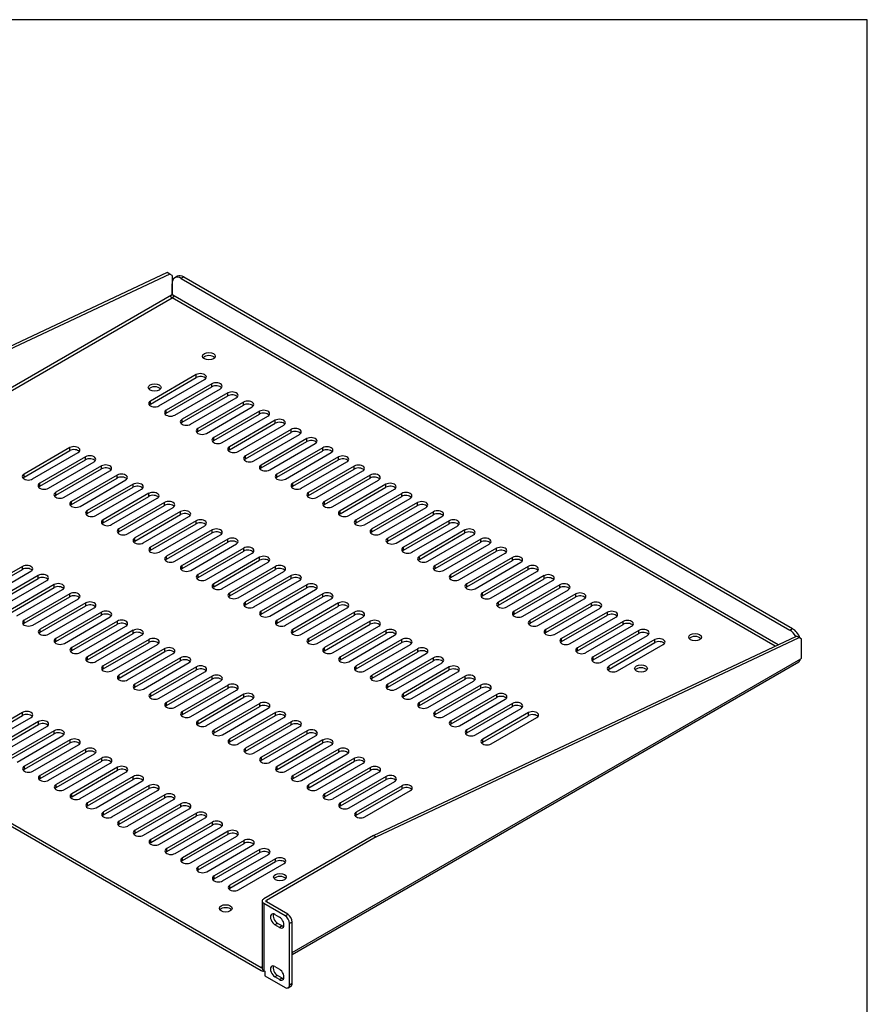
# Model space of a CAD drawing. Header units: inches. Extents: x 0 to 80.9, y 0 to 59.8.
# Tile 15 of 15: x 63.4 to 80, y 40.5 to 59.8. Entities that reach past the tile are written whole.
import ezdxf

# ---------------------------------------------------------------- set-up
doc = ezdxf.new("R2010")
doc.units = ezdxf.units.IN
doc.header["$MEASUREMENT"] = 0
doc.layers.add('COM56026-1', color=7, linetype='Continuous')
doc.layers.add('Default', color=7, linetype='Continuous')

# ---------------------------------------------------------------- blocks, each defined once
blk = doc.blocks.new('SE5')
at = {"layer": 'COM56026-1', "color": 7, "linetype": 'Continuous'}
for p, q in [((66.289, 54.834), (58.005, 50.933)), ((66.34, 54.805), (58.056, 50.904)), ((66.34, 54.805), (66.289, 54.834)), ((66.386, 54.778), (66.34, 54.805)), ((66.386, 54.778), (66.386, 54.406)), ((66.489, 54.761), (66.438, 54.731)), ((66.614, 54.748), (66.563, 54.719)), ((66.614, 54.748), (78.533, 47.867)), ((66.387, 54.406), (66.387, 54.617)), ((66.563, 54.719), (78.482, 47.838)), ((66.371, 54.39), (55.907, 48.349)), ((55.907, 48.29), (66.386, 54.34)), ((66.386, 54.345), (66.386, 54.34)), ((66.386, 54.345), (66.386, 54.34)), ((78.195, 47.522), (66.386, 54.34)), ((78.251, 47.549), (66.402, 54.39)), ((66.856, 52.837), (65.962, 52.32)), ((66.856, 52.778), (66.856, 52.837)), ((65.962, 52.261), (66.856, 52.778)), ((66.128, 52.224), (67.022, 52.741)), ((67.166, 52.658), (66.271, 52.141)), ((67.166, 52.599), (67.166, 52.658)), ((66.271, 52.083), (67.166, 52.599)), ((66.437, 52.045), (67.332, 52.562)), ((67.475, 52.479), (66.581, 51.963)), ((66.581, 51.904), (67.475, 52.42)), ((67.475, 52.42), (67.475, 52.479)), ((65.962, 52.261), (65.962, 52.32)), ((66.747, 51.867), (67.642, 52.383)), ((67.785, 52.3), (66.891, 51.784)), ((66.891, 51.725), (67.785, 52.241)), ((67.785, 52.241), (67.785, 52.3)), ((66.271, 52.083), (66.271, 52.141)), ((67.057, 51.688), (67.951, 52.204)), ((68.095, 52.121), (67.2, 51.605)), ((67.2, 51.546), (68.095, 52.063)), ((67.367, 51.509), (68.261, 52.025)), ((68.095, 52.063), (68.095, 52.121)), ((66.581, 51.904), (66.581, 51.963)), ((68.405, 51.943), (67.51, 51.426)), ((67.51, 51.367), (68.405, 51.884)), ((67.676, 51.33), (68.571, 51.847)), ((68.405, 51.884), (68.405, 51.943)), ((66.891, 51.725), (66.891, 51.784)), ((68.714, 51.764), (67.82, 51.247)), ((67.82, 51.188), (68.714, 51.705)), ((67.986, 51.151), (68.88, 51.668)), ((68.714, 51.705), (68.714, 51.764)), ((67.2, 51.546), (67.2, 51.605)), ((69.024, 51.585), (68.13, 51.068)), ((68.13, 51.01), (69.024, 51.526)), ((68.296, 50.973), (69.19, 51.489)), ((69.024, 51.526), (69.024, 51.585)), ((64.381, 51.408), (63.487, 50.891)), ((63.487, 50.832), (64.381, 51.349)), ((63.653, 50.795), (64.547, 51.312)), ((64.381, 51.349), (64.381, 51.408)), ((67.51, 51.367), (67.51, 51.426)), ((69.334, 51.406), (68.439, 50.89)), ((68.439, 50.831), (69.334, 51.347)), ((68.605, 50.794), (69.5, 51.31)), ((69.334, 51.347), (69.334, 51.406)), ((64.691, 51.229), (63.796, 50.712)), ((63.796, 50.654), (64.691, 51.17)), ((63.963, 50.617), (64.857, 51.133)), ((64.691, 51.17), (64.691, 51.229)), ((67.82, 51.188), (67.82, 51.247)), ((68.13, 51.01), (68.13, 51.068)), ((69.643, 51.227), (68.749, 50.711)), ((68.749, 50.652), (69.643, 51.168)), ((68.915, 50.615), (69.81, 51.131)), ((69.643, 51.168), (69.643, 51.227)), ((63.487, 50.832), (63.487, 50.891)), ((65.001, 51.05), (64.106, 50.534)), ((64.106, 50.475), (65.001, 50.991)), ((64.272, 50.438), (65.167, 50.954)), ((65.31, 50.871), (64.416, 50.355)), ((65.001, 50.991), (65.001, 51.05)), ((65.31, 50.812), (65.31, 50.871)), ((68.439, 50.831), (68.439, 50.89)), ((69.953, 51.048), (69.059, 50.532)), ((69.059, 50.473), (69.953, 50.99)), ((69.225, 50.436), (70.119, 50.952)), ((70.263, 50.87), (69.368, 50.353)), ((69.953, 50.99), (69.953, 51.048)), ((70.263, 50.811), (70.263, 50.87)), ((63.796, 50.654), (63.796, 50.712)), ((64.416, 50.296), (65.31, 50.812)), ((64.582, 50.259), (65.476, 50.775)), ((65.62, 50.692), (64.725, 50.176)), ((65.62, 50.634), (65.62, 50.692)), ((68.749, 50.652), (68.749, 50.711)), ((69.368, 50.294), (70.263, 50.811)), ((69.535, 50.257), (70.429, 50.774)), ((70.573, 50.691), (69.678, 50.174)), ((70.573, 50.632), (70.573, 50.691)), ((64.106, 50.475), (64.106, 50.534)), ((64.725, 50.117), (65.62, 50.634)), ((64.892, 50.08), (65.786, 50.597)), ((65.93, 50.514), (65.035, 49.997)), ((65.93, 50.455), (65.93, 50.514)), ((69.059, 50.473), (69.059, 50.532)), ((69.678, 50.116), (70.573, 50.632)), ((69.844, 50.078), (70.739, 50.595)), ((70.882, 50.512), (69.988, 49.996)), ((70.882, 50.453), (70.882, 50.512)), ((64.416, 50.296), (64.416, 50.355)), ((65.035, 49.938), (65.93, 50.455)), ((65.201, 49.901), (66.096, 50.418)), ((66.239, 50.335), (65.345, 49.818)), ((66.239, 50.276), (66.239, 50.335)), ((69.368, 50.294), (69.368, 50.353)), ((69.988, 49.937), (70.882, 50.453)), ((70.154, 49.9), (71.048, 50.416)), ((71.192, 50.333), (70.298, 49.817)), ((71.192, 50.274), (71.192, 50.333)), ((64.725, 50.117), (64.725, 50.176)), ((65.345, 49.76), (66.239, 50.276)), ((65.511, 49.722), (66.406, 50.239)), ((66.549, 50.156), (65.655, 49.64)), ((66.549, 50.097), (66.549, 50.156)), ((69.678, 50.116), (69.678, 50.174)), ((70.298, 49.758), (71.192, 50.274)), ((70.464, 49.721), (71.358, 50.237)), ((71.502, 50.154), (70.607, 49.638)), ((71.502, 50.096), (71.502, 50.154)), ((65.035, 49.938), (65.035, 49.997)), ((65.655, 49.581), (66.549, 50.097)), ((65.821, 49.544), (66.715, 50.06)), ((66.859, 49.977), (65.964, 49.461)), ((65.964, 49.402), (66.859, 49.918)), ((66.859, 49.918), (66.859, 49.977)), ((69.988, 49.937), (69.988, 49.996)), ((70.607, 49.579), (71.502, 50.096)), ((70.773, 49.542), (71.668, 50.058)), ((71.811, 49.976), (70.917, 49.459)), ((70.917, 49.4), (71.811, 49.917)), ((71.811, 49.917), (71.811, 49.976)), ((65.345, 49.76), (65.345, 49.818)), ((66.131, 49.365), (67.025, 49.881)), ((67.169, 49.798), (66.274, 49.282)), ((66.274, 49.223), (67.169, 49.74)), ((67.169, 49.74), (67.169, 49.798)), ((70.298, 49.758), (70.298, 49.817)), ((71.083, 49.363), (71.978, 49.88)), ((72.121, 49.797), (71.227, 49.28)), ((71.227, 49.222), (72.121, 49.738)), ((72.121, 49.738), (72.121, 49.797)), ((65.655, 49.581), (65.655, 49.64)), ((66.44, 49.186), (67.335, 49.702)), ((67.478, 49.62), (66.584, 49.103)), ((66.584, 49.044), (67.478, 49.561)), ((66.75, 49.007), (67.644, 49.524)), ((67.478, 49.561), (67.478, 49.62)), ((70.607, 49.579), (70.607, 49.638)), ((71.393, 49.184), (72.287, 49.701)), ((72.431, 49.618), (71.536, 49.102)), ((71.536, 49.043), (72.431, 49.559)), ((71.703, 49.006), (72.597, 49.522)), ((72.431, 49.559), (72.431, 49.618)), ((65.964, 49.402), (65.964, 49.461)), ((67.788, 49.441), (66.893, 48.924)), ((66.893, 48.866), (67.788, 49.382)), ((67.06, 48.828), (67.954, 49.345)), ((67.788, 49.382), (67.788, 49.441)), ((70.917, 49.4), (70.917, 49.459)), ((72.741, 49.439), (71.846, 48.923)), ((71.846, 48.864), (72.741, 49.38)), ((72.012, 48.827), (72.907, 49.343)), ((72.741, 49.38), (72.741, 49.439)), ((66.274, 49.223), (66.274, 49.282)), ((68.098, 49.262), (67.203, 48.746)), ((67.203, 48.687), (68.098, 49.203)), ((67.369, 48.65), (68.264, 49.166)), ((68.098, 49.203), (68.098, 49.262)), ((71.227, 49.222), (71.227, 49.28)), ((73.05, 49.26), (72.156, 48.744)), ((72.156, 48.685), (73.05, 49.202)), ((72.322, 48.648), (73.216, 49.164)), ((73.05, 49.202), (73.05, 49.26)), ((63.455, 49.085), (62.56, 48.568)), ((62.56, 48.51), (63.455, 49.026)), ((62.727, 48.472), (63.621, 48.989)), ((63.455, 49.026), (63.455, 49.085)), ((66.584, 49.044), (66.584, 49.103)), ((68.407, 49.083), (67.513, 48.567)), ((67.513, 48.508), (68.407, 49.024)), ((67.679, 48.471), (68.574, 48.987)), ((68.407, 49.024), (68.407, 49.083)), ((71.536, 49.043), (71.536, 49.102)), ((73.36, 49.081), (72.465, 48.565)), ((72.465, 48.506), (73.36, 49.023)), ((72.632, 48.469), (73.526, 48.986)), ((73.36, 49.023), (73.36, 49.081)), ((63.765, 48.906), (62.87, 48.39)), ((62.87, 48.331), (63.765, 48.847)), ((63.036, 48.294), (63.931, 48.81)), ((63.765, 48.847), (63.765, 48.906)), ((66.893, 48.866), (66.893, 48.924)), ((68.717, 48.904), (67.823, 48.388)), ((67.823, 48.329), (68.717, 48.846)), ((67.989, 48.292), (68.883, 48.808)), ((68.717, 48.846), (68.717, 48.904)), ((71.846, 48.864), (71.846, 48.923)), ((73.67, 48.903), (72.775, 48.386)), ((72.775, 48.327), (73.67, 48.844)), ((72.941, 48.29), (73.836, 48.807)), ((73.67, 48.844), (73.67, 48.903)), ((64.074, 48.727), (63.18, 48.211)), ((63.18, 48.152), (64.074, 48.668)), ((63.346, 48.115), (64.24, 48.631)), ((64.074, 48.668), (64.074, 48.727)), ((67.203, 48.687), (67.203, 48.746)), ((67.513, 48.508), (67.513, 48.567)), ((69.027, 48.726), (68.132, 48.209)), ((68.132, 48.15), (69.027, 48.667)), ((68.299, 48.113), (69.193, 48.63)), ((69.027, 48.667), (69.027, 48.726)), ((72.156, 48.685), (72.156, 48.744)), ((72.465, 48.506), (72.465, 48.565)), ((73.979, 48.724), (73.085, 48.207)), ((73.085, 48.149), (73.979, 48.665)), ((73.251, 48.111), (74.146, 48.628)), ((73.979, 48.665), (73.979, 48.724)), ((64.384, 48.548), (63.489, 48.032)), ((63.489, 47.973), (64.384, 48.49)), ((63.656, 47.936), (64.55, 48.452)), ((64.694, 48.37), (63.799, 47.853)), ((64.384, 48.49), (64.384, 48.548)), ((64.694, 48.311), (64.694, 48.37)), ((67.823, 48.329), (67.823, 48.388)), ((69.337, 48.547), (68.442, 48.03)), ((68.442, 47.971), (69.337, 48.488)), ((68.608, 47.934), (69.503, 48.451)), ((69.646, 48.368), (68.752, 47.851)), ((69.337, 48.488), (69.337, 48.547)), ((69.646, 48.309), (69.646, 48.368)), ((72.775, 48.327), (72.775, 48.386)), ((74.289, 48.545), (73.395, 48.029)), ((73.395, 47.97), (74.289, 48.486)), ((73.561, 47.933), (74.455, 48.449)), ((74.599, 48.366), (73.704, 47.85)), ((74.289, 48.486), (74.289, 48.545)), ((74.599, 48.307), (74.599, 48.366)), ((55.907, 48.29), (68.129, 41.234)), ((55.907, 48.231), (68.129, 41.175)), ((63.799, 47.794), (64.694, 48.311)), ((63.965, 47.757), (64.86, 48.274)), ((65.003, 48.191), (64.109, 47.674)), ((65.003, 48.132), (65.003, 48.191)), ((68.132, 48.15), (68.132, 48.209)), ((68.752, 47.793), (69.646, 48.309)), ((68.918, 47.756), (69.812, 48.272)), ((69.956, 48.189), (69.061, 47.673)), ((69.956, 48.13), (69.956, 48.189)), ((73.085, 48.149), (73.085, 48.207)), ((73.704, 47.791), (74.599, 48.307)), ((73.871, 47.754), (74.765, 48.27)), ((74.909, 48.187), (74.014, 47.671)), ((74.909, 48.129), (74.909, 48.187)), ((63.489, 47.973), (63.489, 48.032)), ((64.109, 47.615), (65.003, 48.132)), ((64.275, 47.578), (65.17, 48.095)), ((65.313, 48.012), (64.419, 47.495)), ((65.313, 47.953), (65.313, 48.012)), ((68.442, 47.971), (68.442, 48.03)), ((69.061, 47.614), (69.956, 48.13)), ((69.228, 47.577), (70.122, 48.093)), ((70.266, 48.01), (69.371, 47.494)), ((70.266, 47.951), (70.266, 48.01)), ((73.395, 47.97), (73.395, 48.029)), ((74.014, 47.612), (74.909, 48.129)), ((74.18, 47.575), (75.075, 48.091)), ((75.218, 48.009), (74.324, 47.492)), ((75.218, 47.95), (75.218, 48.009)), ((63.799, 47.794), (63.799, 47.853)), ((64.419, 47.437), (65.313, 47.953)), ((64.585, 47.4), (65.479, 47.916)), ((65.623, 47.833), (64.728, 47.317)), ((65.623, 47.774), (65.623, 47.833)), ((68.752, 47.793), (68.752, 47.851)), ((69.371, 47.435), (70.266, 47.951)), ((69.537, 47.398), (70.432, 47.914)), ((70.575, 47.831), (69.681, 47.315)), ((70.575, 47.773), (70.575, 47.831)), ((73.704, 47.791), (73.704, 47.85)), ((74.324, 47.433), (75.218, 47.95)), ((74.49, 47.396), (75.384, 47.913)), ((75.528, 47.83), (74.633, 47.313)), ((75.528, 47.771), (75.528, 47.83)), ((78.482, 47.838), (78.533, 47.867)), ((64.109, 47.615), (64.109, 47.674)), ((64.728, 47.258), (65.623, 47.774)), ((64.894, 47.221), (65.789, 47.737)), ((65.933, 47.654), (65.038, 47.138)), ((65.038, 47.079), (65.933, 47.595)), ((65.933, 47.595), (65.933, 47.654)), ((69.061, 47.614), (69.061, 47.673)), ((69.681, 47.256), (70.575, 47.773)), ((69.847, 47.219), (70.742, 47.736)), ((70.885, 47.653), (69.991, 47.136)), ((69.991, 47.077), (70.885, 47.594)), ((70.329, 43.818), (78.613, 47.719)), ((70.38, 43.789), (78.663, 47.69)), ((70.885, 47.594), (70.885, 47.653)), ((74.014, 47.612), (74.014, 47.671)), ((74.633, 47.255), (75.528, 47.771)), ((74.8, 47.217), (75.694, 47.734)), ((75.838, 47.651), (74.943, 47.135)), ((75.838, 47.592), (75.838, 47.651)), ((78.663, 47.69), (78.613, 47.719)), ((78.71, 47.663), (78.663, 47.69)), ((78.71, 47.291), (78.71, 47.663)), ((64.419, 47.437), (64.419, 47.495)), ((65.204, 47.042), (66.099, 47.558)), ((66.242, 47.475), (65.348, 46.959)), ((65.348, 46.9), (66.242, 47.417)), ((66.242, 47.417), (66.242, 47.475)), ((69.371, 47.435), (69.371, 47.494)), ((70.157, 47.04), (71.051, 47.557)), ((71.195, 47.474), (70.3, 46.957)), ((70.3, 46.899), (71.195, 47.415)), ((71.195, 47.415), (71.195, 47.474)), ((74.324, 47.433), (74.324, 47.492)), ((74.943, 47.076), (75.838, 47.592)), ((75.109, 47.039), (76.004, 47.555)), ((64.728, 47.258), (64.728, 47.317)), ((65.514, 46.863), (66.408, 47.38)), ((66.552, 47.297), (65.657, 46.78)), ((65.657, 46.721), (66.552, 47.238)), ((66.552, 47.238), (66.552, 47.297)), ((68.738, 41.526), (78.695, 47.275)), ((68.738, 41.49), (78.656, 47.216)), ((69.681, 47.256), (69.681, 47.315)), ((70.466, 46.861), (71.361, 47.378)), ((71.505, 47.295), (70.61, 46.779)), ((70.61, 46.72), (71.505, 47.236)), ((71.505, 47.236), (71.505, 47.295)), ((74.633, 47.255), (74.633, 47.313)), ((65.038, 47.079), (65.038, 47.138)), ((65.824, 46.684), (66.718, 47.201)), ((66.862, 47.118), (65.967, 46.601)), ((65.967, 46.543), (66.862, 47.059)), ((66.133, 46.505), (67.028, 47.022)), ((66.862, 47.059), (66.862, 47.118)), ((69.991, 47.077), (69.991, 47.136)), ((70.776, 46.683), (71.671, 47.199)), ((71.814, 47.116), (70.92, 46.6)), ((70.92, 46.541), (71.814, 47.057)), ((71.086, 46.504), (71.98, 47.02)), ((71.814, 47.057), (71.814, 47.116)), ((74.943, 47.076), (74.943, 47.135)), ((65.348, 46.9), (65.348, 46.959)), ((67.171, 46.939), (66.277, 46.423)), ((66.277, 46.364), (67.171, 46.88)), ((66.443, 46.327), (67.338, 46.843)), ((67.171, 46.88), (67.171, 46.939)), ((70.3, 46.899), (70.3, 46.957)), ((72.124, 46.937), (71.229, 46.421)), ((71.229, 46.362), (72.124, 46.879)), ((71.396, 46.325), (72.29, 46.841)), ((72.124, 46.879), (72.124, 46.937)), ((65.657, 46.721), (65.657, 46.78)), ((67.481, 46.76), (66.587, 46.244)), ((66.587, 46.185), (67.481, 46.701)), ((66.753, 46.148), (67.647, 46.664)), ((67.481, 46.701), (67.481, 46.76)), ((70.61, 46.72), (70.61, 46.779)), ((72.434, 46.759), (71.539, 46.242)), ((71.539, 46.183), (72.434, 46.7)), ((71.705, 46.146), (72.6, 46.663)), ((72.434, 46.7), (72.434, 46.759)), ((65.967, 46.543), (65.967, 46.601)), ((67.791, 46.581), (66.896, 46.065)), ((66.896, 46.006), (67.791, 46.523)), ((67.062, 45.969), (67.957, 46.485)), ((67.791, 46.523), (67.791, 46.581)), ((70.92, 46.541), (70.92, 46.6)), ((72.743, 46.58), (71.849, 46.063)), ((71.849, 46.005), (72.743, 46.521)), ((72.015, 45.967), (72.91, 46.484)), ((72.743, 46.521), (72.743, 46.58)), ((66.277, 46.364), (66.277, 46.423)), ((68.101, 46.403), (67.206, 45.886)), ((67.206, 45.827), (68.101, 46.344)), ((67.372, 45.79), (68.267, 46.307)), ((68.101, 46.344), (68.101, 46.403)), ((71.229, 46.362), (71.229, 46.421)), ((73.053, 46.401), (72.159, 45.885)), ((72.159, 45.826), (73.053, 46.342)), ((72.325, 45.789), (73.219, 46.305)), ((73.053, 46.342), (73.053, 46.401)), ((63.458, 46.225), (62.563, 45.709)), ((62.563, 45.65), (63.458, 46.167)), ((62.729, 45.613), (63.624, 46.129)), ((63.458, 46.167), (63.458, 46.225)), ((66.587, 46.185), (66.587, 46.244)), ((66.896, 46.006), (66.896, 46.065)), ((68.41, 46.224), (67.516, 45.707)), ((67.516, 45.649), (68.41, 46.165)), ((67.682, 45.611), (68.576, 46.128)), ((68.41, 46.165), (68.41, 46.224)), ((71.539, 46.183), (71.539, 46.242)), ((71.849, 46.005), (71.849, 46.063)), ((73.363, 46.222), (72.468, 45.706)), ((72.468, 45.647), (73.363, 46.163)), ((72.634, 45.61), (73.529, 46.126)), ((73.363, 46.163), (73.363, 46.222)), ((63.767, 46.047), (62.873, 45.53)), ((62.873, 45.471), (63.767, 45.988)), ((63.039, 45.434), (63.934, 45.951)), ((64.077, 45.868), (63.183, 45.351)), ((63.767, 45.988), (63.767, 46.047)), ((64.077, 45.809), (64.077, 45.868)), ((67.206, 45.827), (67.206, 45.886)), ((68.72, 46.045), (67.825, 45.529)), ((67.825, 45.47), (68.72, 45.986)), ((67.992, 45.433), (68.886, 45.949)), ((69.03, 45.866), (68.135, 45.35)), ((68.72, 45.986), (68.72, 46.045)), ((69.03, 45.807), (69.03, 45.866)), ((72.159, 45.826), (72.159, 45.885)), ((63.183, 45.293), (64.077, 45.809)), ((63.349, 45.255), (64.243, 45.772)), ((64.387, 45.689), (63.492, 45.173)), ((64.387, 45.63), (64.387, 45.689)), ((67.516, 45.649), (67.516, 45.707)), ((68.135, 45.291), (69.03, 45.807)), ((68.301, 45.254), (69.196, 45.77)), ((69.339, 45.687), (68.445, 45.171)), ((69.339, 45.629), (69.339, 45.687)), ((72.468, 45.647), (72.468, 45.706)), ((63.492, 45.114), (64.387, 45.63)), ((63.658, 45.077), (64.553, 45.593)), ((64.697, 45.51), (63.802, 44.994)), ((64.697, 45.451), (64.697, 45.51)), ((67.825, 45.47), (67.825, 45.529)), ((68.445, 45.112), (69.339, 45.629)), ((68.611, 45.075), (69.506, 45.591)), ((69.649, 45.509), (68.755, 44.992)), ((69.649, 45.45), (69.649, 45.509)), ((63.802, 44.935), (64.697, 45.451)), ((63.968, 44.898), (64.863, 45.414)), ((65.006, 45.331), (64.112, 44.815)), ((65.006, 45.273), (65.006, 45.331)), ((68.135, 45.291), (68.135, 45.35)), ((68.755, 44.933), (69.649, 45.45)), ((68.921, 44.896), (69.815, 45.413)), ((69.959, 45.33), (69.064, 44.813)), ((69.959, 45.271), (69.959, 45.33)), ((63.492, 45.114), (63.492, 45.173)), ((64.112, 44.756), (65.006, 45.273)), ((64.278, 44.719), (65.172, 45.235)), ((65.316, 45.153), (64.421, 44.636)), ((64.421, 44.577), (65.316, 45.094)), ((65.316, 45.094), (65.316, 45.153)), ((68.445, 45.112), (68.445, 45.171)), ((69.064, 44.754), (69.959, 45.271)), ((69.23, 44.717), (70.125, 45.234)), ((70.269, 45.151), (69.374, 44.634)), ((69.374, 44.576), (70.269, 45.092)), ((70.269, 45.092), (70.269, 45.151)), ((63.802, 44.935), (63.802, 44.994)), ((64.588, 44.54), (65.482, 45.057)), ((65.626, 44.974), (64.731, 44.457)), ((64.731, 44.398), (65.626, 44.915)), ((65.626, 44.915), (65.626, 44.974)), ((68.755, 44.933), (68.755, 44.992)), ((69.54, 44.539), (70.435, 45.055)), ((70.578, 44.972), (69.684, 44.456)), ((69.684, 44.397), (70.578, 44.913)), ((70.578, 44.913), (70.578, 44.972)), ((64.112, 44.756), (64.112, 44.815)), ((64.897, 44.361), (65.792, 44.878)), ((65.935, 44.795), (65.041, 44.278)), ((65.041, 44.22), (65.935, 44.736)), ((65.935, 44.736), (65.935, 44.795)), ((69.064, 44.754), (69.064, 44.813)), ((69.85, 44.36), (70.744, 44.876)), ((70.888, 44.793), (69.993, 44.277)), ((69.993, 44.218), (70.888, 44.734)), ((70.888, 44.734), (70.888, 44.793)), ((64.421, 44.577), (64.421, 44.636)), ((65.207, 44.183), (66.102, 44.699)), ((66.245, 44.616), (65.351, 44.1)), ((65.351, 44.041), (66.245, 44.557)), ((65.517, 44.004), (66.411, 44.52)), ((66.245, 44.557), (66.245, 44.616)), ((69.374, 44.576), (69.374, 44.634)), ((70.16, 44.181), (71.054, 44.697)), ((64.731, 44.398), (64.731, 44.457)), ((66.555, 44.437), (65.66, 43.921)), ((65.66, 43.862), (66.555, 44.378)), ((65.826, 43.825), (66.721, 44.341)), ((66.555, 44.378), (66.555, 44.437)), ((69.684, 44.397), (69.684, 44.456)), ((65.041, 44.22), (65.041, 44.278)), ((66.864, 44.258), (65.97, 43.742)), ((65.97, 43.683), (66.864, 44.2)), ((66.136, 43.646), (67.031, 44.163)), ((66.864, 44.2), (66.864, 44.258)), ((69.993, 44.218), (69.993, 44.277)), ((65.351, 44.041), (65.351, 44.1)), ((67.174, 44.08), (66.28, 43.563)), ((66.28, 43.504), (67.174, 44.021)), ((66.446, 43.467), (67.34, 43.984)), ((67.174, 44.021), (67.174, 44.08)), ((65.66, 43.862), (65.66, 43.921)), ((65.97, 43.683), (65.97, 43.742)), ((67.484, 43.901), (66.589, 43.384)), ((66.589, 43.326), (67.484, 43.842)), ((66.756, 43.288), (67.65, 43.805)), ((67.484, 43.842), (67.484, 43.901)), ((70.329, 43.818), (68.18, 42.578)), ((70.38, 43.789), (68.231, 42.548)), ((70.329, 43.818), (70.38, 43.789)), ((66.28, 43.504), (66.28, 43.563)), ((67.794, 43.722), (66.899, 43.206)), ((66.899, 43.147), (67.794, 43.663)), ((67.065, 43.11), (67.96, 43.626)), ((67.794, 43.663), (67.794, 43.722)), ((66.589, 43.326), (66.589, 43.384)), ((68.103, 43.543), (67.209, 43.027)), ((67.209, 42.968), (68.103, 43.484)), ((67.375, 42.931), (68.27, 43.447)), ((68.413, 43.364), (67.519, 42.848)), ((68.103, 43.484), (68.103, 43.543)), ((68.413, 43.306), (68.413, 43.364)), ((66.899, 43.147), (66.899, 43.206)), ((67.519, 42.789), (68.413, 43.306)), ((67.685, 42.752), (68.579, 43.268)), ((67.209, 42.968), (67.209, 43.027)), ((67.519, 42.789), (67.519, 42.848)), ((68.148, 42.534), (68.148, 41.219)), ((68.598, 42.248), (68.18, 42.49)), ((68.18, 42.49), (68.18, 41.175)), ((68.231, 42.548), (68.231, 42.519)), ((68.649, 42.277), (68.231, 42.519)), ((68.4, 42.273), (68.488, 42.222)), ((68.598, 42.248), (68.649, 42.277)), ((68.451, 42.099), (68.4, 42.069)), ((68.488, 42.018), (68.4, 42.069)), ((68.539, 42.048), (68.451, 42.099)), ((68.539, 42.048), (68.488, 42.018)), ((68.738, 42.124), (68.687, 42.095)), ((68.687, 40.896), (68.687, 42.095)), ((68.738, 40.926), (68.738, 42.124)), ((68.148, 41.245), (68.129, 41.234)), ((68.4, 41.253), (68.488, 41.202)), ((68.18, 41.175), (68.204, 41.161)), ((68.183, 41.17), (68.186, 41.171)), ((68.204, 41.161), (68.204, 41.073)), ((68.204, 41.073), (68.598, 40.845)), ((68.451, 41.078), (68.4, 41.049)), ((68.488, 40.998), (68.4, 41.049)), ((68.539, 41.027), (68.451, 41.078)), ((68.539, 41.027), (68.488, 40.998)), ((68.661, 40.839), (68.712, 40.868)), ((68.687, 40.896), (68.738, 40.926))]:
    blk.add_line(p, q, dxfattribs=at)
for centre, major_axis, start_param, end_param in [((66.563, 54.515), (0.125, -0.217), 2.356194, 3.926991), ((66.614, 54.544), (0.125, -0.217), 2.356194, 3.141593), ((66.393, 54.366), (0.0275, 0.0476), 0.960641, 1.381623), ((66.38, 54.366), (-0.0275, 0.0476), 4.901562, 5.322544), ((67.105, 53.138), (-0.125, 0), 3.561081, 5.863697), ((66.939, 52.789), (-0.117, 0), 2.356194, 5.497787), ((66.939, 52.73), (-0.118, 0), 3.589734, 5.497787), ((67.249, 52.61), (-0.117, 0), 2.356194, 5.497787), ((67.249, 52.551), (-0.118, 0), 3.589734, 5.497787), ((66.044, 52.526), (-0.125, 0), 3.561081, 5.863697), ((67.559, 52.431), (-0.117, 0), 2.356194, 5.497787), ((67.559, 52.372), (-0.118, 0), 3.589734, 5.497787), ((66.045, 52.272), (0.118, 0), 2.356194, 5.497787), ((66.045, 52.213), (0.117, 0), 2.356194, 2.693452), ((67.868, 52.252), (-0.117, 0), 2.356194, 5.497787), ((67.868, 52.193), (-0.118, 0), 3.589734, 5.497787), ((66.354, 52.093), (0.118, 0), 2.356194, 5.497787), ((66.354, 52.035), (0.118, 0), 2.356194, 2.693452), ((68.178, 52.073), (-0.117, 0), 2.356194, 5.497787), ((68.178, 52.015), (-0.118, 0), 3.589734, 5.497787), ((66.664, 51.915), (0.118, 0), 2.356194, 5.497787), ((66.664, 51.856), (0.117, 0), 2.356194, 2.693452), ((68.488, 51.895), (-0.117, 0), 2.356194, 5.497787), ((68.488, 51.836), (-0.118, 0), 3.589734, 5.497787), ((66.974, 51.736), (0.118, 0), 2.356194, 5.497787), ((66.974, 51.677), (0.118, 0), 2.356194, 2.693452), ((68.797, 51.716), (-0.117, 0), 2.356194, 5.497787), ((68.797, 51.657), (-0.118, 0), 3.589734, 5.497787), ((67.283, 51.557), (0.118, 0), 2.356194, 5.497787), ((67.283, 51.498), (0.117, 0), 2.356194, 2.693452), ((69.107, 51.537), (-0.117, 0), 2.356194, 5.497787), ((69.107, 51.478), (-0.118, 0), 3.589734, 5.497787), ((64.464, 51.36), (-0.117, 0), 2.356194, 5.497787), ((64.464, 51.301), (-0.118, 0), 3.589734, 5.497787), ((67.593, 51.378), (0.118, 0), 2.356194, 5.497787), ((67.593, 51.319), (0.117, 0), 2.356194, 2.693452), ((69.417, 51.358), (-0.117, 0), 2.356194, 5.497787), ((69.417, 51.299), (-0.118, 0), 3.589734, 5.497787), ((64.774, 51.181), (-0.117, 0), 2.356194, 5.497787), ((64.774, 51.122), (-0.118, 0), 3.589734, 5.497787), ((65.084, 51.002), (-0.117, 0), 2.356194, 5.497787), ((67.903, 51.199), (0.118, 0), 2.356194, 5.497787), ((67.903, 51.14), (0.118, 0), 2.356194, 2.693452), ((68.213, 51.02), (0.118, 0), 2.356194, 5.497787), ((69.727, 51.179), (-0.117, 0), 2.356194, 5.497787), ((69.727, 51.12), (-0.118, 0), 3.589734, 5.497787), ((70.036, 51), (-0.117, 0), 2.356194, 5.497787), ((63.57, 50.843), (0.118, 0), 2.356194, 5.497787), ((65.084, 50.943), (-0.118, 0), 3.589734, 5.497787), ((65.393, 50.823), (-0.117, 0), 2.356194, 5.497787), ((68.213, 50.962), (0.118, 0), 2.356194, 2.693452), ((68.522, 50.842), (0.118, 0), 2.356194, 5.497787), ((70.036, 50.942), (-0.118, 0), 3.589734, 5.497787), ((70.346, 50.822), (-0.117, 0), 2.356194, 5.497787), ((63.57, 50.785), (0.117, 0), 2.356194, 2.693452), ((63.879, 50.664), (0.118, 0), 2.356194, 5.497787), ((65.393, 50.765), (-0.118, 0), 3.589734, 5.497787), ((65.703, 50.644), (-0.117, 0), 2.356194, 5.497787), ((68.522, 50.783), (0.118, 0), 2.356194, 2.693452), ((68.832, 50.663), (0.118, 0), 2.356194, 5.497787), ((70.346, 50.763), (-0.118, 0), 3.589734, 5.497787), ((70.656, 50.643), (-0.117, 0), 2.356194, 5.497787), ((63.879, 50.606), (0.117, 0), 2.356194, 2.693452), ((64.189, 50.486), (0.118, 0), 2.356194, 5.497787), ((65.703, 50.586), (-0.118, 0), 3.589734, 5.497787), ((66.013, 50.466), (-0.117, 0), 2.356194, 5.497787), ((68.832, 50.604), (0.118, 0), 2.356194, 2.693452), ((69.142, 50.484), (0.118, 0), 2.356194, 5.497787), ((70.656, 50.584), (-0.118, 0), 3.589734, 5.497787), ((70.965, 50.464), (-0.117, 0), 2.356194, 5.497787), ((64.189, 50.427), (0.117, 0), 2.356194, 2.693452), ((64.499, 50.307), (0.118, 0), 2.356194, 5.497787), ((64.499, 50.248), (0.118, 0), 2.356194, 2.693452), ((66.013, 50.407), (-0.118, 0), 3.589734, 5.497787), ((66.322, 50.287), (-0.117, 0), 2.356194, 5.497787), ((66.322, 50.228), (-0.118, 0), 3.589734, 5.497787), ((69.142, 50.425), (0.117, 0), 2.356194, 2.693452), ((69.451, 50.305), (0.118, 0), 2.356194, 5.497787), ((69.451, 50.246), (0.117, 0), 2.356194, 2.693452), ((70.965, 50.405), (-0.118, 0), 3.589734, 5.497787), ((71.275, 50.285), (-0.117, 0), 2.356194, 5.497787), ((71.275, 50.226), (-0.118, 0), 3.589734, 5.497787), ((64.809, 50.128), (0.118, 0), 2.356194, 5.497787), ((64.809, 50.069), (0.118, 0), 2.356194, 2.693452), ((66.632, 50.108), (-0.117, 0), 2.356194, 5.497787), ((66.632, 50.049), (-0.118, 0), 3.589734, 5.497787), ((69.761, 50.126), (0.118, 0), 2.356194, 5.497787), ((69.761, 50.068), (0.118, 0), 2.356194, 2.693452), ((71.585, 50.106), (-0.117, 0), 2.356194, 5.497787), ((71.585, 50.048), (-0.118, 0), 3.589734, 5.497787), ((65.118, 49.949), (0.118, 0), 2.356194, 5.497787), ((65.118, 49.89), (0.118, 0), 2.356194, 2.693452), ((66.942, 49.929), (-0.117, 0), 2.356194, 5.497787), ((66.942, 49.87), (-0.118, 0), 3.589734, 5.497787), ((70.071, 49.948), (0.118, 0), 2.356194, 5.497787), ((70.071, 49.889), (0.117, 0), 2.356194, 2.693452), ((71.895, 49.928), (-0.117, 0), 2.356194, 5.497787), ((71.895, 49.869), (-0.118, 0), 3.589734, 5.497787), ((65.428, 49.77), (0.118, 0), 2.356194, 5.497787), ((65.428, 49.712), (0.117, 0), 2.356194, 2.693452), ((67.252, 49.75), (-0.117, 0), 2.356194, 5.497787), ((67.252, 49.692), (-0.118, 0), 3.589734, 5.497787), ((70.381, 49.769), (0.118, 0), 2.356194, 5.497787), ((70.381, 49.71), (0.117, 0), 2.356194, 2.693452), ((72.204, 49.749), (-0.117, 0), 2.356194, 5.497787), ((72.204, 49.69), (-0.118, 0), 3.589734, 5.497787), ((65.738, 49.592), (0.118, 0), 2.356194, 5.497787), ((65.738, 49.533), (0.118, 0), 2.356194, 2.693452), ((67.561, 49.572), (-0.117, 0), 2.356194, 5.497787), ((67.561, 49.513), (-0.118, 0), 3.589734, 5.497787), ((70.69, 49.59), (0.118, 0), 2.356194, 5.497787), ((70.69, 49.531), (0.118, 0), 2.356194, 2.693452), ((72.514, 49.57), (-0.117, 0), 2.356194, 5.497787), ((72.514, 49.511), (-0.118, 0), 3.589734, 5.497787), ((66.047, 49.413), (0.118, 0), 2.356194, 5.497787), ((66.047, 49.354), (0.117, 0), 2.356194, 2.693452), ((67.871, 49.393), (-0.117, 0), 2.356194, 5.497787), ((67.871, 49.334), (-0.118, 0), 3.589734, 5.497787), ((71, 49.411), (0.118, 0), 2.356194, 5.497787), ((71, 49.352), (0.117, 0), 2.356194, 2.693452), ((72.824, 49.391), (-0.117, 0), 2.356194, 5.497787), ((72.824, 49.332), (-0.118, 0), 3.589734, 5.497787), ((66.357, 49.234), (0.118, 0), 2.356194, 5.497787), ((66.357, 49.175), (0.117, 0), 2.356194, 2.693452), ((68.181, 49.214), (-0.117, 0), 2.356194, 5.497787), ((68.181, 49.155), (-0.118, 0), 3.589734, 5.497787), ((71.31, 49.232), (0.118, 0), 2.356194, 5.497787), ((71.31, 49.174), (0.117, 0), 2.356194, 2.693452), ((73.133, 49.212), (-0.117, 0), 2.356194, 5.497787), ((73.133, 49.154), (-0.118, 0), 3.589734, 5.497787), ((63.538, 49.037), (-0.117, 0), 2.356194, 5.497787), ((63.538, 48.978), (-0.118, 0), 3.589734, 5.497787), ((66.667, 49.055), (0.118, 0), 2.356194, 5.497787), ((66.667, 48.996), (0.117, 0), 2.356194, 2.693452), ((68.49, 49.035), (-0.117, 0), 2.356194, 5.497787), ((68.49, 48.976), (-0.118, 0), 3.589734, 5.497787), ((71.619, 49.054), (0.118, 0), 2.356194, 5.497787), ((71.619, 48.995), (0.117, 0), 2.356194, 2.693452), ((73.443, 49.034), (-0.117, 0), 2.356194, 5.497787), ((73.443, 48.975), (-0.118, 0), 3.589734, 5.497787), ((63.848, 48.858), (-0.117, 0), 2.356194, 5.497787), ((63.848, 48.799), (-0.118, 0), 3.589734, 5.497787), ((64.157, 48.679), (-0.117, 0), 2.356194, 5.497787), ((66.977, 48.876), (0.118, 0), 2.356194, 5.497787), ((66.977, 48.818), (0.118, 0), 2.356194, 2.693452), ((68.8, 48.856), (-0.117, 0), 2.356194, 5.497787), ((68.8, 48.798), (-0.118, 0), 3.589734, 5.497787), ((69.11, 48.678), (-0.117, 0), 2.356194, 5.497787), ((71.929, 48.875), (0.118, 0), 2.356194, 5.497787), ((71.929, 48.816), (0.118, 0), 2.356194, 2.693452), ((73.753, 48.855), (-0.117, 0), 2.356194, 5.497787), ((73.753, 48.796), (-0.118, 0), 3.589734, 5.497787), ((74.062, 48.676), (-0.117, 0), 2.356194, 5.497787), ((64.157, 48.62), (-0.118, 0), 3.589734, 5.497787), ((64.467, 48.5), (-0.117, 0), 2.356194, 5.497787), ((67.286, 48.698), (0.118, 0), 2.356194, 5.497787), ((67.286, 48.639), (0.117, 0), 2.356194, 2.693452), ((67.596, 48.519), (0.118, 0), 2.356194, 5.497787), ((69.11, 48.619), (-0.118, 0), 3.589734, 5.497787), ((69.42, 48.499), (-0.117, 0), 2.356194, 5.497787), ((72.239, 48.696), (0.118, 0), 2.356194, 5.497787), ((72.239, 48.637), (0.117, 0), 2.356194, 2.693452), ((72.549, 48.517), (0.118, 0), 2.356194, 5.497787), ((74.062, 48.617), (-0.118, 0), 3.589734, 5.497787), ((74.372, 48.497), (-0.117, 0), 2.356194, 5.497787), ((64.467, 48.442), (-0.118, 0), 3.589734, 5.497787), ((64.777, 48.322), (-0.117, 0), 2.356194, 5.497787), ((67.596, 48.46), (0.117, 0), 2.356194, 2.693452), ((67.906, 48.34), (0.118, 0), 2.356194, 5.497787), ((69.42, 48.44), (-0.118, 0), 3.589734, 5.497787), ((69.729, 48.32), (-0.117, 0), 2.356194, 5.497787), ((72.549, 48.458), (0.118, 0), 2.356194, 2.693452), ((72.858, 48.338), (0.118, 0), 2.356194, 5.497787), ((74.372, 48.438), (-0.118, 0), 3.589734, 5.497787), ((74.682, 48.318), (-0.117, 0), 2.356194, 5.497787), ((64.777, 48.263), (-0.118, 0), 3.589734, 5.497787), ((65.086, 48.143), (-0.117, 0), 2.356194, 5.497787), ((67.906, 48.281), (0.117, 0), 2.356194, 2.693452), ((68.215, 48.161), (0.118, 0), 2.356194, 5.497787), ((69.729, 48.261), (-0.118, 0), 3.589734, 5.497787), ((70.039, 48.141), (-0.117, 0), 2.356194, 5.497787), ((72.858, 48.279), (0.117, 0), 2.356194, 2.693452), ((73.168, 48.159), (0.118, 0), 2.356194, 5.497787), ((74.682, 48.259), (-0.118, 0), 3.589734, 5.497787), ((74.992, 48.139), (-0.117, 0), 2.356194, 5.497787), ((63.573, 47.984), (0.118, 0), 2.356194, 5.497787), ((65.086, 48.084), (-0.118, 0), 3.589734, 5.497787), ((65.396, 47.964), (-0.117, 0), 2.356194, 5.497787), ((68.215, 48.102), (0.117, 0), 2.356194, 2.693452), ((68.525, 47.982), (0.118, 0), 2.356194, 5.497787), ((70.039, 48.082), (-0.118, 0), 3.589734, 5.497787), ((70.349, 47.962), (-0.117, 0), 2.356194, 5.497787), ((73.168, 48.101), (0.117, 0), 2.356194, 2.693452), ((73.478, 47.981), (0.118, 0), 2.356194, 5.497787), ((74.992, 48.081), (-0.118, 0), 3.589734, 5.497787), ((75.301, 47.961), (-0.117, 0), 2.356194, 5.497787), ((63.573, 47.925), (0.118, 0), 2.356194, 2.693452), ((63.882, 47.805), (0.118, 0), 2.356194, 5.497787), ((63.882, 47.746), (0.118, 0), 2.356194, 2.693452), ((65.396, 47.905), (-0.118, 0), 3.589734, 5.497787), ((65.706, 47.785), (-0.117, 0), 2.356194, 5.497787), ((65.706, 47.726), (-0.118, 0), 3.589734, 5.497787), ((68.525, 47.924), (0.118, 0), 2.356194, 2.693452), ((68.835, 47.803), (0.118, 0), 2.356194, 5.497787), ((68.835, 47.745), (0.117, 0), 2.356194, 2.693452), ((70.349, 47.903), (-0.118, 0), 3.589734, 5.497787), ((70.658, 47.783), (-0.117, 0), 2.356194, 5.497787), ((70.658, 47.725), (-0.118, 0), 3.589734, 5.497787), ((73.478, 47.922), (0.117, 0), 2.356194, 2.693452), ((73.787, 47.802), (0.118, 0), 2.356194, 5.497787), ((73.787, 47.743), (0.118, 0), 2.356194, 2.693452), ((75.301, 47.902), (-0.118, 0), 3.589734, 5.497787), ((75.611, 47.782), (-0.117, 0), 2.356194, 5.497787), ((75.611, 47.723), (-0.118, 0), 3.589734, 5.497787), ((78.482, 47.633), (0.125, -0.217), 1.61034, 2.356194), ((78.533, 47.663), (-0.125, 0.217), 4.45059, 5.497787), ((64.192, 47.626), (0.118, 0), 2.356194, 5.497787), ((64.192, 47.568), (0.118, 0), 2.356194, 2.693452), ((66.016, 47.606), (-0.117, 0), 2.356194, 5.497787), ((66.016, 47.548), (-0.118, 0), 3.589734, 5.497787), ((69.145, 47.625), (0.118, 0), 2.356194, 5.497787), ((69.145, 47.566), (0.118, 0), 2.356194, 2.693452), ((70.968, 47.605), (-0.117, 0), 2.356194, 5.497787), ((70.968, 47.546), (-0.118, 0), 3.589734, 5.497787), ((74.097, 47.623), (0.118, 0), 2.356194, 5.497787), ((74.097, 47.564), (0.118, 0), 2.356194, 2.693452), ((75.921, 47.603), (-0.117, 0), 2.356194, 5.497787), ((75.921, 47.544), (-0.118, 0), 3.589734, 5.497787), ((76.628, 47.64), (-0.125, 0), 3.561081, 5.863697), ((64.502, 47.447), (0.118, 0), 2.356194, 5.497787), ((64.502, 47.389), (0.118, 0), 2.356194, 2.693452), ((66.325, 47.427), (-0.117, 0), 2.356194, 5.497787), ((66.325, 47.369), (-0.118, 0), 3.589734, 5.497787), ((69.454, 47.446), (0.118, 0), 2.356194, 5.497787), ((69.454, 47.387), (0.117, 0), 2.356194, 2.693452), ((71.278, 47.426), (-0.117, 0), 2.356194, 5.497787), ((71.278, 47.367), (-0.118, 0), 3.589734, 5.497787), ((74.407, 47.444), (0.118, 0), 2.356194, 5.497787), ((74.407, 47.385), (0.118, 0), 2.356194, 2.693452), ((64.811, 47.269), (0.118, 0), 2.356194, 5.497787), ((64.811, 47.21), (0.117, 0), 2.356194, 2.693452), ((66.635, 47.249), (-0.117, 0), 2.356194, 5.497787), ((66.635, 47.19), (-0.118, 0), 3.589734, 5.497787), ((69.764, 47.267), (0.118, 0), 2.356194, 5.497787), ((69.764, 47.208), (0.117, 0), 2.356194, 2.693452), ((71.588, 47.247), (-0.117, 0), 2.356194, 5.497787), ((71.588, 47.188), (-0.118, 0), 3.589734, 5.497787), ((74.717, 47.265), (0.118, 0), 2.356194, 5.497787), ((74.717, 47.207), (0.118, 0), 2.356194, 2.693452), ((78.717, 47.251), (0.0275, 0.0476), 0.960641, 1.381623), ((65.121, 47.09), (0.118, 0), 2.356194, 5.497787), ((65.121, 47.031), (0.118, 0), 2.356194, 2.693452), ((66.945, 47.07), (-0.117, 0), 2.356194, 5.497787), ((66.945, 47.011), (-0.118, 0), 3.589734, 5.497787), ((70.074, 47.088), (0.118, 0), 2.356194, 5.497787), ((70.074, 47.029), (0.118, 0), 2.356194, 2.693452), ((71.897, 47.068), (-0.117, 0), 2.356194, 5.497787), ((71.897, 47.009), (-0.118, 0), 3.589734, 5.497787), ((75.026, 47.087), (0.118, 0), 2.356194, 5.497787), ((75.026, 47.028), (0.118, 0), 2.356194, 2.693452), ((75.568, 47.028), (-0.125, 0), 3.561081, 5.863697), ((65.431, 46.911), (0.118, 0), 2.356194, 5.497787), ((65.431, 46.852), (0.118, 0), 2.356194, 2.693452), ((67.254, 46.891), (-0.117, 0), 2.356194, 5.497787), ((67.254, 46.832), (-0.118, 0), 3.589734, 5.497787), ((70.383, 46.909), (0.118, 0), 2.356194, 5.497787), ((70.383, 46.851), (0.117, 0), 2.356194, 2.693452), ((72.207, 46.889), (-0.117, 0), 2.356194, 5.497787), ((72.207, 46.831), (-0.118, 0), 3.589734, 5.497787), ((65.741, 46.732), (0.118, 0), 2.356194, 5.497787), ((65.741, 46.673), (0.117, 0), 2.356194, 2.693452), ((67.564, 46.712), (-0.117, 0), 2.356194, 5.497787), ((67.564, 46.653), (-0.118, 0), 3.589734, 5.497787), ((70.693, 46.731), (0.118, 0), 2.356194, 5.497787), ((70.693, 46.672), (0.117, 0), 2.356194, 2.693452), ((72.517, 46.711), (-0.118, 0), 2.356194, 5.497787), ((72.517, 46.652), (-0.118, 0), 3.589734, 5.497787), ((66.05, 46.553), (0.118, 0), 2.356194, 5.497787), ((66.05, 46.495), (0.118, 0), 2.356194, 2.693452), ((67.874, 46.533), (-0.117, 0), 2.356194, 5.497787), ((67.874, 46.475), (-0.118, 0), 3.589734, 5.497787), ((71.003, 46.552), (0.118, 0), 2.356194, 5.497787), ((71.003, 46.493), (0.117, 0), 2.356194, 2.693452), ((72.826, 46.532), (-0.117, 0), 2.356194, 5.497787), ((72.826, 46.473), (-0.118, 0), 3.589734, 5.497787), ((63.541, 46.177), (-0.117, 0), 2.356194, 5.497787), ((66.36, 46.375), (0.118, 0), 2.356194, 5.497787), ((66.36, 46.316), (0.118, 0), 2.356194, 2.693452), ((68.184, 46.355), (-0.117, 0), 2.356194, 5.497787), ((68.184, 46.296), (-0.118, 0), 3.589734, 5.497787), ((68.493, 46.176), (-0.117, 0), 2.356194, 5.497787), ((71.313, 46.373), (0.118, 0), 2.356194, 5.497787), ((71.313, 46.314), (0.118, 0), 2.356194, 2.693452), ((73.136, 46.353), (-0.117, 0), 2.356194, 5.497787), ((73.136, 46.294), (-0.118, 0), 3.589734, 5.497787), ((73.446, 46.174), (-0.117, 0), 2.356194, 5.497787), ((63.541, 46.119), (-0.118, 0), 3.589734, 5.497787), ((63.85, 45.999), (-0.117, 0), 2.356194, 5.497787), ((66.67, 46.196), (0.118, 0), 2.356194, 5.497787), ((66.67, 46.137), (0.117, 0), 2.356194, 2.693452), ((66.979, 46.017), (0.118, 0), 2.356194, 5.497787), ((68.493, 46.117), (-0.118, 0), 3.589734, 5.497787), ((68.803, 45.997), (-0.117, 0), 2.356194, 5.497787), ((71.622, 46.194), (0.118, 0), 2.356194, 5.497787), ((71.622, 46.135), (0.118, 0), 2.356194, 2.693452), ((71.932, 46.015), (0.118, 0), 2.356194, 5.497787), ((73.446, 46.115), (-0.118, 0), 3.589734, 5.497787), ((63.85, 45.94), (-0.118, 0), 3.589734, 5.497787), ((64.16, 45.82), (-0.117, 0), 2.356194, 5.497787), ((66.979, 45.958), (0.118, 0), 2.356194, 2.693452), ((67.289, 45.838), (0.118, 0), 2.356194, 5.497787), ((68.803, 45.938), (-0.118, 0), 3.589734, 5.497787), ((69.113, 45.818), (-0.117, 0), 2.356194, 5.497787), ((71.932, 45.957), (0.118, 0), 2.356194, 2.693452), ((72.242, 45.837), (0.118, 0), 2.356194, 5.497787), ((64.16, 45.761), (-0.118, 0), 3.589734, 5.497787), ((64.47, 45.641), (-0.117, 0), 2.356194, 5.497787), ((67.289, 45.779), (0.117, 0), 2.356194, 2.693452), ((67.599, 45.659), (0.118, 0), 2.356194, 5.497787), ((69.113, 45.759), (-0.118, 0), 3.589734, 5.497787), ((69.422, 45.639), (-0.117, 0), 2.356194, 5.497787), ((72.242, 45.778), (0.118, 0), 2.356194, 2.693452), ((72.551, 45.658), (0.118, 0), 2.356194, 5.497787), ((64.47, 45.582), (-0.118, 0), 3.589734, 5.497787), ((64.78, 45.462), (-0.117, 0), 2.356194, 5.497787), ((64.78, 45.403), (-0.118, 0), 3.589734, 5.497787), ((67.599, 45.601), (0.117, 0), 2.356194, 2.693452), ((67.909, 45.481), (0.118, 0), 2.356194, 5.497787), ((69.422, 45.581), (-0.118, 0), 3.589734, 5.497787), ((69.732, 45.461), (-0.117, 0), 2.356194, 5.497787), ((72.551, 45.599), (0.118, 0), 2.356194, 2.693452), ((65.089, 45.283), (-0.117, 0), 2.356194, 5.497787), ((65.089, 45.225), (-0.118, 0), 3.589734, 5.497787), ((67.909, 45.422), (0.118, 0), 2.356194, 2.693452), ((68.218, 45.302), (0.118, 0), 2.356194, 5.497787), ((68.218, 45.243), (0.118, 0), 2.356194, 2.693452), ((69.732, 45.402), (-0.118, 0), 3.589734, 5.497787), ((70.042, 45.282), (-0.117, 0), 2.356194, 5.497787), ((70.042, 45.223), (-0.118, 0), 3.589734, 5.497787), ((63.575, 45.125), (0.118, 0), 2.356194, 5.497787), ((63.575, 45.066), (0.118, 0), 2.356194, 2.693452), ((65.399, 45.105), (-0.117, 0), 2.356194, 5.497787), ((65.399, 45.046), (-0.118, 0), 3.589734, 5.497787), ((68.528, 45.123), (0.118, 0), 2.356194, 5.497787), ((68.528, 45.064), (0.117, 0), 2.356194, 2.693452), ((70.352, 45.103), (-0.117, 0), 2.356194, 5.497787), ((70.352, 45.044), (-0.118, 0), 3.589734, 5.497787), ((63.885, 44.946), (0.118, 0), 2.356194, 5.497787), ((63.885, 44.887), (0.117, 0), 2.356194, 2.693452), ((65.709, 44.926), (-0.117, 0), 2.356194, 5.497787), ((65.709, 44.867), (-0.118, 0), 3.589734, 5.497787), ((68.838, 44.944), (0.118, 0), 2.356194, 5.497787), ((68.838, 44.885), (0.118, 0), 2.356194, 2.693452), ((70.661, 44.924), (-0.117, 0), 2.356194, 5.497787), ((70.661, 44.865), (-0.118, 0), 3.589734, 5.497787), ((64.195, 44.767), (0.118, 0), 2.356194, 5.497787), ((64.195, 44.708), (0.118, 0), 2.356194, 2.693452), ((66.018, 44.747), (-0.117, 0), 2.356194, 5.497787), ((66.018, 44.688), (-0.118, 0), 3.589734, 5.497787), ((69.147, 44.765), (0.118, 0), 2.356194, 5.497787), ((69.147, 44.707), (0.118, 0), 2.356194, 2.693452), ((70.971, 44.745), (-0.117, 0), 2.356194, 5.497787), ((70.971, 44.687), (-0.118, 0), 3.589734, 5.497787), ((64.505, 44.588), (0.118, 0), 2.356194, 5.497787), ((64.505, 44.529), (0.118, 0), 2.356194, 2.693452), ((66.328, 44.568), (-0.117, 0), 2.356194, 5.497787), ((66.328, 44.509), (-0.118, 0), 3.589734, 5.497787), ((69.457, 44.586), (0.118, 0), 2.356194, 5.497787), ((69.457, 44.528), (0.117, 0), 2.356194, 2.693452), ((64.814, 44.409), (0.118, 0), 2.356194, 5.497787), ((64.814, 44.351), (0.118, 0), 2.356194, 2.693452), ((66.638, 44.389), (-0.117, 0), 2.356194, 5.497787), ((66.638, 44.331), (-0.118, 0), 3.589734, 5.497787), ((69.767, 44.408), (0.118, 0), 2.356194, 5.497787), ((69.767, 44.349), (0.117, 0), 2.356194, 2.693452), ((65.124, 44.23), (0.118, 0), 2.356194, 5.497787), ((65.124, 44.172), (0.117, 0), 2.356194, 2.693452), ((66.948, 44.21), (-0.117, 0), 2.356194, 5.497787), ((66.948, 44.152), (-0.118, 0), 3.589734, 5.497787), ((70.077, 44.229), (0.118, 0), 2.356194, 5.497787), ((70.077, 44.17), (0.117, 0), 2.356194, 2.693452), ((65.434, 44.052), (0.118, 0), 2.356194, 5.497787), ((65.434, 43.993), (0.118, 0), 2.356194, 2.693452), ((67.257, 44.032), (-0.117, 0), 2.356194, 5.497787), ((67.257, 43.973), (-0.118, 0), 3.589734, 5.497787), ((65.743, 43.873), (0.118, 0), 2.356194, 5.497787), ((65.743, 43.814), (0.117, 0), 2.356194, 2.693452), ((66.053, 43.694), (0.118, 0), 2.356194, 5.497787), ((67.567, 43.853), (-0.117, 0), 2.356194, 5.497787), ((67.567, 43.794), (-0.118, 0), 3.589734, 5.497787), ((67.877, 43.674), (-0.117, 0), 2.356194, 5.497787), ((66.053, 43.635), (0.118, 0), 2.356194, 2.693452), ((66.363, 43.515), (0.118, 0), 2.356194, 5.497787), ((67.877, 43.615), (-0.118, 0), 3.589734, 5.497787), ((68.186, 43.495), (-0.117, 0), 2.356194, 5.497787), ((66.363, 43.456), (0.117, 0), 2.356194, 2.693452), ((66.673, 43.336), (0.118, 0), 2.356194, 5.497787), ((68.186, 43.436), (-0.118, 0), 3.589734, 5.497787), ((68.496, 43.316), (-0.117, 0), 2.356194, 5.497787), ((66.673, 43.278), (0.118, 0), 2.356194, 2.693452), ((66.982, 43.158), (0.118, 0), 2.356194, 5.497787), ((68.496, 43.258), (-0.118, 0), 3.589734, 5.497787), ((66.982, 43.099), (0.118, 0), 2.356194, 2.693452), ((67.292, 42.979), (0.118, 0), 2.356194, 5.497787), ((68.496, 42.945), (-0.125, 0), 3.561081, 5.863697), ((67.292, 42.92), (0.118, 0), 2.356194, 2.693452), ((67.602, 42.8), (0.118, 0), 2.356194, 5.497787), ((67.602, 42.741), (0.117, 0), 2.356194, 2.693452), ((67.436, 42.333), (-0.125, 0), 3.561081, 5.863697), ((68.256, 42.534), (0.108, 0), 2.356194, 3.926991), ((68.256, 42.534), (0.036, 0), 2.356194, 3.926991), ((68.4, 42.171), (0.062, -0.108), 2.356194, 5.497787), ((68.451, 42.201), (0.062, -0.108), 3.561081, 5.497787), ((68.488, 42.12), (-0.062, 0.108), 2.356194, 5.497787), ((68.598, 42.146), (0.062, -0.108), 0.785398, 2.356194), ((68.649, 42.175), (-0.062, 0.108), 3.926991, 5.497787), ((68.539, 42.15), (-0.062, 0.108), 2.356194, 2.722104), ((68.4, 41.151), (0.062, -0.108), 2.356194, 5.497787), ((68.451, 41.18), (0.062, -0.108), 3.561081, 5.497787), ((68.129, 41.263), (-0.018, 0.0312), 2.356194, 3.215454), ((68.129, 41.263), (-0.054, 0.0935), 2.356194, 3.198241), ((68.256, 41.219), (0.108, 0), 3.141593, 3.926991), ((68.488, 41.1), (-0.062, 0.108), 2.356194, 5.497787), ((68.539, 41.129), (-0.062, 0.108), 2.356194, 2.722104), ((68.598, 40.947), (-0.062, 0.108), 2.356194, 3.926991), ((68.649, 40.977), (-0.062, 0.108), 3.141593, 3.926991)]:
    blk.add_ellipse(centre, major_axis=major_axis, ratio=0.57735, start_param=start_param, end_param=end_param, dxfattribs=at)
for centre in [(67.105, 53.197), (66.044, 52.585), (76.628, 47.699), (75.568, 47.086), (68.496, 43.004), (67.436, 42.392)]:
    blk.add_ellipse(centre, major_axis=(0.125, 0), ratio=0.57735, dxfattribs=at)
for points, knots in [([(66.386, 54.345), (66.381, 54.344), (66.375, 54.345), (66.368, 54.349), (66.365, 54.351), (66.362, 54.355), (66.36, 54.357), (66.359, 54.363), (66.359, 54.366), (66.36, 54.371), (66.361, 54.374), (66.364, 54.382), (66.368, 54.386), (66.371, 54.39)], [0, 0, 0, 0, 0.25, 0.25, 0.375, 0.375, 0.5, 0.5, 0.625, 0.625, 0.75, 0.75, 1, 1, 1, 1]), ([(66.402, 54.39), (66.405, 54.386), (66.409, 54.382), (66.413, 54.372), (66.414, 54.366), (66.413, 54.358), (66.411, 54.355), (66.408, 54.351), (66.405, 54.349), (66.398, 54.345), (66.392, 54.344), (66.386, 54.345)], [0, 0, 0, 0, 0.25, 0.25, 0.5, 0.5, 0.625, 0.625, 0.75, 0.75, 1, 1, 1, 1]), ([(78.695, 47.275), (78.692, 47.269), (78.689, 47.263), (78.683, 47.251), (78.68, 47.245), (78.674, 47.235), (78.671, 47.231), (78.665, 47.223), (78.661, 47.22), (78.657, 47.217), (78.656, 47.216), (78.655, 47.216)], [0, 0, 0, 0, 0.125, 0.125, 0.25, 0.25, 0.375, 0.375, 0.5, 0.5, 0.5300992, 0.5300992, 0.5300992, 0.5300992])]:
    blk.add_open_spline(points, degree=3, knots=knots, dxfattribs=at)

msp = doc.modelspace()

# ---------------------------------------------------------------- linework, layer by layer
at = {"layer": 'Default', "color": 7, "linetype": 'Continuous'}
for p, q in [((80, 59.783), (0, 59.783)), ((80, 0), (80, 59.783))]:
    msp.add_line(p, q, dxfattribs=at)

# ---------------------------------------------------------------- block references
at = {"layer": 'Default'}
msp.add_blockref('SE5', (0, 0), dxfattribs=at)

doc.saveas('drawing.dxf')
